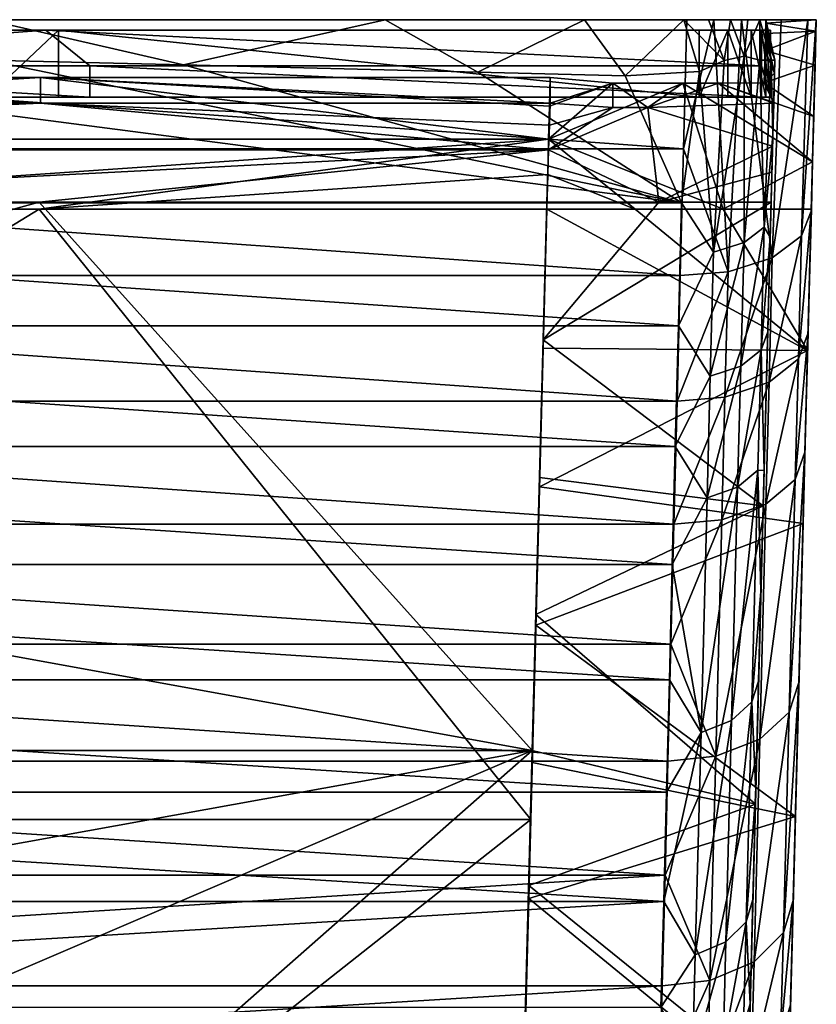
# Model space of a CAD drawing. Header units: inches. Extents: x -2.01 to 2.01, y -2.36 to 2.36.
# Tile 8 of 8: x 0.46 to 2.01, y 0.44 to 2.36. Entities that reach past the tile are written whole.
import ezdxf

# ---------------------------------------------------------------- set-up
doc = ezdxf.new("R2010")
doc.units = ezdxf.units.IN
doc.layers.get('0').update_dxf_attribs({"true_color": 0xc2ced6})

msp = doc.modelspace()

# ---------------------------------------------------------------- linework, layer by layer
for points in [[(-1.7599, 2.3619), (-1.7535, 2.1098), (1.7529, 2.1098), (-1.7599, 2.3619)], [(1.7529, 2.1098), (1.7593, 2.3619), (-1.7599, 2.3619), (1.7529, 2.1098)], [(-0.394, 2.3619), (-1.7599, 2.3619), (1.7593, 2.3619), (-0.394, 2.3619)], [(-0.394, 2.3619), (1.7593, 2.3619), (0.3934, 2.3619), (-0.394, 2.3619)], [(0.3934, 2.3619), (1.1707, 2.3619), (0.7768, 2.2737), (0.3934, 2.3619)], [(1.7593, 2.3619), (1.1707, 2.3619), (0.3934, 2.3619), (1.7593, 2.3619)], [(0.3934, 2.3619), (0.7768, 2.2737), (0.3934, 2.2831), (0.3934, 2.3619)], [(1.1707, 2.3619), (1.3517, 2.2595), (0.7768, 2.2737), (1.1707, 2.3619)], [(1.1707, 2.3619), (1.5594, 2.3619), (1.3517, 2.2595), (1.1707, 2.3619)], [(1.5594, 2.3619), (1.1707, 2.3619), (1.7593, 2.3619), (1.5594, 2.3619)], [(1.5594, 2.3619), (1.6392, 2.2524), (1.3517, 2.2595), (1.5594, 2.3619)], [(1.5594, 2.3619), (1.7537, 2.3619), (1.6392, 2.2524), (1.5594, 2.3619)], [(1.5594, 2.3619), (1.7593, 2.3619), (1.7537, 2.3619), (1.5594, 2.3619)], [(1.7842, 2.2605), (1.6392, 2.2524), (1.7537, 2.3619), (1.7842, 2.2605)], [(1.8124, 2.3619), (1.7593, 2.3619), (1.7529, 2.1098), (1.8124, 2.3619)], [(1.7529, 2.1098), (1.8401, 1.8696), (1.8124, 2.3619), (1.7529, 2.1098)], [(1.7537, 2.3619), (1.8015, 2.3619), (1.8326, 2.2821), (1.7537, 2.3619)], [(1.7842, 2.2605), (1.7537, 2.3619), (1.8326, 2.2821), (1.7842, 2.2605)], [(1.8015, 2.3619), (1.7537, 2.3619), (1.8124, 2.3619), (1.8015, 2.3619)], [(1.7537, 2.3619), (1.7593, 2.3619), (1.8124, 2.3619), (1.7537, 2.3619)], [(1.8326, 2.2821), (1.8015, 2.3619), (1.8444, 2.3619), (1.8326, 2.2821)], [(1.8444, 2.3619), (1.8015, 2.3619), (1.8124, 2.3619), (1.8444, 2.3619)], [(1.8662, 2.3619), (1.8124, 2.3619), (1.8401, 1.8696), (1.8662, 2.3619)], [(1.8124, 2.3619), (1.8662, 2.3619), (1.8444, 2.3619), (1.8124, 2.3619)], [(1.8714, 2.2907), (1.8326, 2.2821), (1.8444, 2.3619), (1.8714, 2.2907)], [(1.8662, 2.3619), (1.8401, 1.8696), (1.9263, 1.897), (1.8662, 2.3619)], [(1.8784, 2.3619), (1.8714, 2.2907), (1.8444, 2.3619), (1.8784, 2.3619)], [(1.8784, 2.3619), (1.8444, 2.3619), (1.8662, 2.3619), (1.8784, 2.3619)], [(1.9263, 1.897), (1.9439, 2.3619), (1.8662, 2.3619), (1.9263, 1.897)], [(1.8662, 2.3619), (1.9439, 2.3619), (1.8784, 2.3619), (1.8662, 2.3619)], [(1.8714, 2.2907), (1.8784, 2.3619), (1.9017, 2.362), (1.8714, 2.2907)], [(1.8714, 2.2907), (1.9017, 2.362), (1.9018, 2.283), (1.8714, 2.2907)], [(1.9017, 2.362), (1.8784, 2.3619), (1.9439, 2.3619), (1.9017, 2.362)], [(2.0122, 2.3619), (1.9567, 0.2416), (1.9014, -1.8692), (2.0122, 2.3619)], [(2.0122, 2.3619), (1.9014, -1.8692), (1.9715, 0.8063), (2.0122, 2.3619)], [(1.9439, 2.3619), (1.9954, 2.3619), (1.9017, 2.362), (1.9439, 2.3619)], [(1.9138, 2.3619), (1.9017, 2.362), (1.9954, 2.3619), (1.9138, 2.3619)], [(1.9017, 2.362), (1.9138, 2.3619), (1.9242, 2.2831), (1.9017, 2.362)], [(1.9242, 2.2831), (1.9018, 2.283), (1.9017, 2.362), (1.9242, 2.2831)], [(1.9314, 2.2831), (1.9136, 2.3552), (1.9131, 2.3348), (1.9314, 2.2831)], [(1.9131, 2.3348), (1.9136, 2.3552), (2.0116, 2.3393), (1.9131, 2.3348)], [(1.9136, 2.3552), (1.9314, 2.2831), (1.9138, 2.3619), (1.9136, 2.3552)], [(1.9136, 2.3552), (2.0122, 2.3619), (2.0116, 2.3393), (1.9136, 2.3552)], [(2.0122, 2.3619), (1.9136, 2.3552), (1.9138, 2.3619), (2.0122, 2.3619)], [(1.9954, 2.3619), (2.0122, 2.3619), (1.9138, 2.3619), (1.9954, 2.3619)], [(2.0122, 2.3619), (1.9138, 2.3619), (2.0122, 2.3619), (2.0122, 2.3619)], [(2.0122, 2.3619), (1.9138, 2.3619), (1.9138, 2.3619), (2.0122, 2.3619)], [(1.9314, 2.2831), (1.9242, 2.2831), (1.9138, 2.3619), (1.9314, 2.2831)], [(1.9138, 2.3619), (1.9138, 2.3619), (1.9314, 2.2831), (1.9138, 2.3619)], [(1.9263, 1.897), (1.9954, 2.3619), (1.9439, 2.3619), (1.9263, 1.897)], [(1.9835, 1.9402), (1.9954, 2.3619), (1.9263, 1.897), (1.9835, 1.9402)], [(2.0122, 2.3619), (1.9901, 1.5175), (1.9567, 0.2416), (2.0122, 2.3619)], [(1.9715, 0.8063), (2.0122, 2.3619), (2.0122, 2.3619), (1.9715, 0.8063)], [(2.0122, 2.3619), (1.9715, 0.8063), (1.9953, 1.7162), (2.0122, 2.3619)], [(1.9954, 2.3619), (1.9835, 1.9402), (2.0122, 2.3619), (1.9954, 2.3619)], [(2.0122, 2.3619), (1.9835, 1.9402), (2.0024, 1.9882), (2.0122, 2.3619)], [(2.0122, 2.3619), (2.0024, 1.9882), (1.9901, 1.5175), (2.0122, 2.3619)], [(2.0122, 2.3619), (1.9953, 1.7162), (2.005, 2.0844), (2.0122, 2.3619)], [(2.0073, 2.1732), (2.0122, 2.3619), (2.005, 2.0844), (2.0073, 2.1732)], [(2.0122, 2.3619), (2.0073, 2.1732), (2.0099, 2.2734), (2.0122, 2.3619)], [(2.0099, 2.2734), (2.0116, 2.3393), (2.0122, 2.3619), (2.0099, 2.2734)], [(-1.9039, 2.3418), (0.508, 2.3418), (-0.4483, 2.2721), (-1.9039, 2.3418)], [(-0.5386, 2.3418), (0.508, 2.3418), (-1.9039, 2.3418), (-0.5386, 2.3418)], [(0.508, 2.3418), (-0.5386, 2.3418), (0.4188, 2.3418), (0.508, 2.3418)], [(0.508, 2.3418), (0.5936, 2.2721), (-0.4483, 2.2721), (0.508, 2.3418)], [(1.7837, 2.3418), (0.9658, 2.3418), (-0.1283, 2.3418), (1.7837, 2.3418)], [(-0.1283, 2.3418), (0.282, 2.3418), (1.7837, 2.3418), (-0.1283, 2.3418)], [(0.9658, 2.3418), (1.1026, 2.3418), (-0.1283, 2.3418), (0.9658, 2.3418)], [(-0.1283, 2.3418), (-0.1283, 2.3418), (0.9658, 2.3418), (-0.1283, 2.3418)], [(0.4188, 2.3418), (-0.1283, 2.3418), (1.1026, 2.3418), (0.4188, 2.3418)], [(0.282, 2.3418), (0.3934, 2.3418), (0.5325, 2.3418), (0.282, 2.3418)], [(0.5325, 2.3418), (1.7837, 2.3418), (0.282, 2.3418), (0.5325, 2.3418)], [(0.5325, 2.3418), (0.3934, 2.3418), (0.3934, 2.2104), (0.5325, 2.3418)], [(0.3934, 2.2104), (0.5325, 2.2104), (0.5325, 2.3418), (0.3934, 2.2104)], [(0.3934, 2.3418), (0.3934, 2.3418), (0.5325, 2.3418), (0.3934, 2.3418)], [(0.829, 2.3418), (0.4188, 2.3418), (1.3761, 2.3418), (0.829, 2.3418)], [(1.1026, 2.3418), (1.3761, 2.3418), (0.4188, 2.3418), (1.1026, 2.3418)], [(0.4188, 2.3418), (0.829, 2.3418), (0.508, 2.3418), (0.4188, 2.3418)], [(1.9054, 2.2721), (0.5936, 2.2721), (0.508, 2.3418), (1.9054, 2.2721)], [(0.508, 2.3418), (1.9054, 2.3418), (1.9054, 2.2721), (0.508, 2.3418)], [(1.9054, 2.3418), (0.508, 2.3418), (0.829, 2.3418), (1.9054, 2.3418)], [(0.5325, 2.3418), (0.5325, 2.2104), (1.7837, 2.2104), (0.5325, 2.3418)], [(1.7837, 2.2104), (1.7837, 2.3418), (0.5325, 2.3418), (1.7837, 2.2104)], [(1.3761, 2.3418), (1.3761, 2.3418), (0.829, 2.3418), (1.3761, 2.3418)], [(0.829, 2.3418), (1.9231, 2.3418), (1.9054, 2.3418), (0.829, 2.3418)], [(0.829, 2.3418), (1.9054, 2.3418), (1.9054, 2.3418), (0.829, 2.3418)], [(1.3761, 2.3418), (1.9231, 2.3418), (0.829, 2.3418), (1.3761, 2.3418)], [(0.9658, 2.3418), (1.7837, 2.3418), (1.9231, 2.3418), (0.9658, 2.3418)], [(1.9231, 2.3418), (1.1026, 2.3418), (0.9658, 2.3418), (1.9231, 2.3418)], [(0.9658, 2.3418), (1.9231, 2.3418), (1.9231, 2.3418), (0.9658, 2.3418)], [(1.9231, 2.3418), (1.3761, 2.3418), (1.1026, 2.3418), (1.9231, 2.3418)], [(1.9231, 2.3418), (1.3761, 2.3418), (1.3761, 2.3418), (1.9231, 2.3418)], [(1.7837, 2.2104), (1.8397, 2.2104), (1.8397, 2.3418), (1.7837, 2.2104)], [(1.8397, 2.3418), (1.7837, 2.3418), (1.7837, 2.2104), (1.8397, 2.3418)], [(1.7837, 2.3418), (1.8397, 2.3418), (1.9231, 2.3418), (1.7837, 2.3418)], [(1.8853, 2.2104), (1.8853, 2.3418), (1.8397, 2.3418), (1.8853, 2.2104)], [(1.8397, 2.3418), (1.8397, 2.2104), (1.8853, 2.2104), (1.8397, 2.3418)], [(1.8397, 2.3418), (1.8853, 2.3418), (1.9231, 2.3418), (1.8397, 2.3418)], [(1.8853, 2.3418), (1.8853, 2.2104), (1.9136, 2.2104), (1.8853, 2.3418)], [(1.9136, 2.2104), (1.9136, 2.3418), (1.8853, 2.3418), (1.9136, 2.2104)], [(1.9231, 2.3418), (1.8853, 2.3418), (1.9136, 2.3418), (1.9231, 2.3418)], [(1.9054, 2.2721), (1.9054, 2.3418), (1.9231, 2.2104), (1.9054, 2.2721)], [(1.9054, 2.3418), (1.9054, 2.3418), (1.9054, 2.2721), (1.9054, 2.3418)], [(1.9231, 2.2104), (1.9054, 2.3418), (1.9231, 2.3418), (1.9231, 2.2104)], [(2.0116, 2.3393), (2.0099, 2.2734), (1.9122, 2.3017), (2.0116, 2.3393)], [(1.9122, 2.3017), (1.9131, 2.3348), (2.0116, 2.3393), (1.9122, 2.3017)], [(1.9307, 2.2573), (1.9131, 2.3348), (1.9122, 2.3017), (1.9307, 2.2573)], [(1.9131, 2.3348), (1.9307, 2.2573), (1.9314, 2.2831), (1.9131, 2.3348)], [(1.9136, 2.3418), (1.9136, 2.2104), (1.9231, 2.2104), (1.9136, 2.3418)], [(1.9231, 2.2104), (1.9231, 2.3418), (1.9136, 2.3418), (1.9231, 2.2104)], [(1.9231, 2.3418), (1.9231, 2.2104), (1.9231, 2.2104), (1.9231, 2.3418)], [(1.9231, 2.2104), (1.9231, 2.3418), (1.9231, 2.3418), (1.9231, 2.2104)], [(1.8114, 1.9082), (1.8326, 2.2821), (1.8714, 2.2907), (1.8114, 1.9082)], [(1.8714, 2.2907), (1.8711, 1.9272), (1.8114, 1.9082), (1.8714, 2.2907)], [(1.8714, 2.2907), (1.9018, 2.283), (1.8711, 1.9272), (1.8714, 2.2907)], [(1.9307, 2.2573), (1.9122, 2.3017), (1.9105, 2.239), (1.9307, 2.2573)], [(2.0099, 2.2734), (1.9105, 2.239), (1.9122, 2.3017), (2.0099, 2.2734)], [(1.7492, 2.0045), (-1.7498, 2.0045), (-0.394, 2.2831), (1.7492, 2.0045)], [(-0.5622, 2.2104), (-0.4483, 2.2721), (0.5936, 2.2104), (-0.5622, 2.2104)], [(0.5936, 2.2104), (-0.4483, 2.2721), (0.5936, 2.2721), (0.5936, 2.2104)], [(1.7492, 2.0045), (-0.394, 2.2831), (0.3934, 2.2831), (1.7492, 2.0045)], [(1.7492, 2.0045), (0.3934, 2.2831), (0.7768, 2.2737), (1.7492, 2.0045)], [(1.9054, 2.2104), (0.5936, 2.2104), (0.5936, 2.2721), (1.9054, 2.2104)], [(0.5936, 2.2721), (1.9054, 2.2721), (1.9054, 2.2104), (0.5936, 2.2721)], [(1.7492, 2.0045), (0.7768, 2.2737), (1.3517, 2.2595), (1.7492, 2.0045)], [(1.7842, 2.2605), (1.8326, 2.2821), (1.8114, 1.9082), (1.7842, 2.2605)], [(1.9314, 2.2831), (1.8504, -0.809), (1.8832, 0.4407), (1.9314, 2.2831)], [(1.9314, 2.2831), (1.8934, 0.8305), (1.8504, -0.809), (1.9314, 2.2831)], [(1.9106, 1.9571), (1.8711, 1.9272), (1.9018, 2.283), (1.9106, 1.9571)], [(1.9314, 2.2831), (1.8832, 0.4407), (1.9314, 2.2831), (1.9314, 2.2831)], [(1.9104, 1.482), (1.9314, 2.2831), (1.8832, 0.4407), (1.9104, 1.482)], [(1.8934, 0.8305), (1.9314, 2.2831), (1.9086, 1.413), (1.8934, 0.8305)], [(1.9242, 2.2831), (1.9106, 1.9571), (1.9018, 2.283), (1.9242, 2.2831)], [(1.9231, 2.2104), (1.9054, 2.2104), (1.9054, 2.2721), (1.9231, 2.2104)], [(1.9086, 1.413), (1.9314, 2.2831), (1.9241, 2.006), (1.9086, 1.413)], [(1.9314, 2.2831), (1.9104, 1.482), (1.9223, 1.9373), (1.9314, 2.2831)], [(1.9105, 2.239), (2.0099, 2.2734), (2.0073, 2.1732), (1.9105, 2.239)], [(1.9275, 2.1359), (1.9106, 1.9571), (1.9242, 2.2831), (1.9275, 2.1359)], [(1.9223, 1.9373), (1.9275, 2.1359), (1.9314, 2.2831), (1.9223, 1.9373)], [(1.9257, 2.0643), (1.9241, 2.006), (1.9314, 2.2831), (1.9257, 2.0643)], [(1.9242, 2.2831), (1.9314, 2.2831), (1.9275, 2.1359), (1.9242, 2.2831)], [(1.9314, 2.2831), (1.9314, 2.2831), (1.9242, 2.2831), (1.9314, 2.2831)], [(1.9314, 2.2831), (1.927, 2.1152), (1.9257, 2.0643), (1.9314, 2.2831)], [(1.927, 2.1152), (1.9314, 2.2831), (1.9292, 2.1988), (1.927, 2.1152)], [(1.9314, 2.2831), (1.9307, 2.2573), (1.9292, 2.1988), (1.9314, 2.2831)], [(-1.4902, 2.1285), (0.4974, 2.2494), (1.4897, 2.1285), (-1.4902, 2.1285)], [(-0.498, 2.2494), (0.4974, 2.2494), (-1.4902, 2.1285), (-0.498, 2.2494)], [(0.4974, 2.1988), (0.4974, 2.2494), (-0.498, 2.2494), (0.4974, 2.1988)], [(-0.498, 2.2494), (-0.498, 2.1988), (0.4974, 2.1988), (-0.498, 2.2494)], [(1.4914, 2.1931), (0.4974, 2.2494), (1.4928, 2.2494), (1.4914, 2.1931)], [(1.4897, 2.1285), (0.4974, 2.2494), (1.4914, 2.1931), (1.4897, 2.1285)], [(0.4974, 2.2494), (0.4974, 2.1988), (1.4928, 2.1988), (0.4974, 2.2494)], [(1.4928, 2.1988), (1.4928, 2.2494), (0.4974, 2.2494), (1.4928, 2.1988)], [(1.3517, 2.2595), (1.6392, 2.2524), (1.7492, 2.0045), (1.3517, 2.2595)], [(1.4928, 2.1988), (1.4914, 2.1931), (1.4928, 2.2494), (1.4928, 2.1988)], [(1.6153, 2.2383), (1.4914, 2.1931), (1.4928, 2.2494), (1.6153, 2.2383)], [(1.4928, 2.1988), (1.4928, 2.2494), (1.4914, 2.1931), (1.4928, 2.1988)], [(1.6153, 2.2383), (1.4928, 2.2494), (1.4928, 2.1988), (1.6153, 2.2383)], [(1.7492, 2.0045), (1.6392, 2.2524), (1.7842, 2.2605), (1.7492, 2.0045)], [(1.8114, 1.9082), (1.7492, 2.0045), (1.7842, 2.2605), (1.8114, 1.9082)], [(1.9105, 2.239), (1.9292, 2.1988), (1.9307, 2.2573), (1.9105, 2.239)], [(1.4897, 2.1285), (1.4914, 2.1931), (1.6153, 2.2383), (1.4897, 2.1285)], [(1.4897, 2.1285), (1.6153, 2.2383), (1.7517, 2.238), (1.4897, 2.1285)], [(1.4897, 2.1285), (1.7517, 2.238), (1.8304, 1.9923), (1.4897, 2.1285)], [(1.4928, 2.1988), (1.615, 2.1903), (1.6153, 2.2383), (1.4928, 2.1988)], [(1.6153, 2.2383), (1.615, 2.1903), (1.6833, 2.1903), (1.6153, 2.2383)], [(1.7517, 2.238), (1.6153, 2.2383), (1.6833, 2.1903), (1.7517, 2.238)], [(1.7517, 2.238), (1.6833, 2.1903), (1.8213, 2.238), (1.7517, 2.238)], [(1.9292, 2.1988), (1.8213, 2.238), (1.6833, 2.1903), (1.9292, 2.1988)], [(1.7517, 2.238), (2.005, 2.0844), (1.8304, 1.9923), (1.7517, 2.238)], [(1.8213, 2.238), (2.005, 2.0844), (1.7517, 2.238), (1.8213, 2.238)], [(1.9292, 2.1988), (1.9105, 2.239), (1.8213, 2.238), (1.9292, 2.1988)], [(2.0073, 2.1732), (1.8213, 2.238), (1.9105, 2.239), (2.0073, 2.1732)], [(1.8213, 2.238), (2.0073, 2.1732), (2.005, 2.0844), (1.8213, 2.238)], [(0.4974, 2.1988), (-0.498, 2.1988), (-1.4902, 2.1081), (0.4974, 2.1988)], [(0.4974, 2.1988), (-1.4902, 2.1081), (1.4897, 2.1081), (0.4974, 2.1988)], [(-0.4018, 2.2104), (-0.5622, 2.2104), (0.5936, 2.2104), (-0.4018, 2.2104)], [(1.2393, 2.2104), (0.0085, 2.2104), (-0.4018, 2.2104), (1.2393, 2.2104)], [(-0.4018, 2.2104), (1.1026, 2.2104), (1.2393, 2.2104), (-0.4018, 2.2104)], [(0.5936, 2.2104), (1.1026, 2.2104), (-0.4018, 2.2104), (0.5936, 2.2104)], [(0.0085, 2.2104), (1.2393, 2.2104), (0.4188, 2.2104), (0.0085, 2.2104)], [(1.7837, 2.2104), (0.3504, 2.2104), (1.2393, 2.2104), (1.7837, 2.2104)], [(0.5325, 2.2104), (0.3934, 2.2104), (0.3504, 2.2104), (0.5325, 2.2104)], [(0.4188, 2.2104), (1.2393, 2.2104), (0.3504, 2.2104), (0.4188, 2.2104)], [(0.5325, 2.2104), (0.3504, 2.2104), (1.7837, 2.2104), (0.5325, 2.2104)], [(0.3934, 2.2104), (0.5325, 2.2104), (0.3934, 2.2104), (0.3934, 2.2104)], [(1.4913, 2.156), (1.4928, 2.1988), (0.4974, 2.1988), (1.4913, 2.156)], [(1.4897, 2.1081), (1.4913, 2.156), (0.4974, 2.1988), (1.4897, 2.1081)], [(0.5936, 2.2104), (1.9054, 2.2104), (1.1026, 2.2104), (0.5936, 2.2104)], [(1.9231, 2.2104), (1.2393, 2.2104), (1.1026, 2.2104), (1.9231, 2.2104)], [(1.9231, 2.2104), (1.1026, 2.2104), (1.9054, 2.2104), (1.9231, 2.2104)], [(1.2393, 2.2104), (1.9231, 2.2104), (1.7837, 2.2104), (1.2393, 2.2104)], [(1.9231, 2.2104), (1.9231, 2.2104), (1.2393, 2.2104), (1.9231, 2.2104)], [(1.4913, 2.156), (1.4897, 2.1285), (1.4914, 2.1931), (1.4913, 2.156)], [(1.4913, 2.156), (1.4914, 2.1931), (1.4897, 2.1285), (1.4913, 2.156)], [(1.4914, 2.1931), (1.4928, 2.1988), (1.4913, 2.156), (1.4914, 2.1931)], [(1.4928, 2.1988), (1.4913, 2.156), (1.615, 2.1903), (1.4928, 2.1988)], [(1.4914, 2.1931), (1.4913, 2.156), (1.4928, 2.1988), (1.4914, 2.1931)], [(1.927, 2.1152), (1.9292, 2.1988), (1.6833, 2.1903), (1.927, 2.1152)], [(1.7837, 2.2104), (1.9231, 2.2104), (1.8397, 2.2104), (1.7837, 2.2104)], [(1.8397, 2.2104), (1.9231, 2.2104), (1.8853, 2.2104), (1.8397, 2.2104)], [(1.9231, 2.2104), (1.9136, 2.2104), (1.8853, 2.2104), (1.9231, 2.2104)], [(1.4897, 2.1081), (1.7051, 2.006), (1.6833, 2.1903), (1.4897, 2.1081)], [(1.6833, 2.1903), (1.615, 2.1903), (1.4897, 2.1081), (1.6833, 2.1903)], [(1.615, 2.1903), (1.4913, 2.156), (1.4897, 2.1081), (1.615, 2.1903)], [(1.6833, 2.1903), (1.7051, 2.006), (1.927, 2.1152), (1.6833, 2.1903)], [(1.4913, 2.156), (1.4897, 2.1081), (1.4897, 2.1285), (1.4913, 2.156)], [(1.4897, 2.1285), (1.4897, 2.1081), (1.4913, 2.156), (1.4897, 2.1285)], [(1.9106, 1.9571), (1.9275, 2.1359), (1.9223, 1.9373), (1.9106, 1.9571)], [(-1.4902, 2.1285), (1.4897, 2.1285), (-0.4957, 1.9923), (-1.4902, 2.1285)], [(-0.4957, 1.9923), (1.4897, 2.1285), (0.4952, 1.9923), (-0.4957, 1.9923)], [(0.4952, 1.9923), (1.4897, 2.1285), (1.4879, 2.0599), (0.4952, 1.9923)], [(1.4897, 2.1081), (1.4879, 2.0599), (1.4897, 2.1285), (1.4897, 2.1081)], [(1.4879, 2.0599), (1.4897, 2.1285), (1.6583, 1.9923), (1.4879, 2.0599)], [(1.4897, 2.1081), (1.4897, 2.1285), (1.4879, 2.0599), (1.4897, 2.1081)], [(1.4897, 2.1285), (1.8304, 1.9923), (1.6583, 1.9923), (1.4897, 2.1285)], [(1.927, 2.1152), (1.7051, 2.006), (1.9257, 2.0643), (1.927, 2.1152)], [(-1.7535, 2.1098), (-1.7472, 1.8623), (1.7466, 1.8623), (-1.7535, 2.1098)], [(1.7466, 1.8623), (1.7529, 2.1098), (-1.7535, 2.1098), (1.7466, 1.8623)], [(-1.4902, 2.1081), (-0.4957, 2.006), (1.4897, 2.1081), (-1.4902, 2.1081)], [(1.4897, 2.1081), (-0.4957, 2.006), (0.4952, 2.006), (1.4897, 2.1081)], [(1.4861, 2.006), (1.4897, 2.1081), (0.4952, 2.006), (1.4861, 2.006)], [(1.4897, 2.1081), (1.4861, 2.006), (1.4879, 2.0599), (1.4897, 2.1081)], [(1.7051, 2.006), (1.4897, 2.1081), (1.4861, 2.006), (1.7051, 2.006)], [(1.4897, 2.1081), (1.4879, 2.0599), (1.4861, 2.006), (1.4897, 2.1081)], [(1.8401, 1.8696), (1.7529, 2.1098), (1.7466, 1.8623), (1.8401, 1.8696)], [(2.005, 2.0844), (2.0026, 1.9923), (1.8304, 1.9923), (2.005, 2.0844)], [(2.0026, 1.9923), (2.005, 2.0844), (1.9953, 1.7162), (2.0026, 1.9923)], [(1.4879, 2.0599), (1.4861, 1.9923), (0.4952, 1.9923), (1.4879, 2.0599)], [(1.4861, 1.9923), (1.4879, 2.0599), (1.4861, 2.006), (1.4861, 1.9923)], [(1.6583, 1.9923), (1.4861, 1.9923), (1.4879, 2.0599), (1.6583, 1.9923)], [(1.4861, 1.9923), (1.4861, 2.006), (1.4879, 2.0599), (1.4861, 1.9923)], [(1.9257, 2.0643), (1.7051, 2.006), (1.9241, 2.006), (1.9257, 2.0643)], [(1.7431, 1.7641), (-1.7436, 1.7641), (-1.7498, 2.0045), (1.7431, 1.7641)], [(-1.7498, 2.0045), (1.7492, 2.0045), (1.7431, 1.7641), (-1.7498, 2.0045)], [(-1.4725, 1.4682), (1.4578, 0.9353), (0.4952, 2.006), (-1.4725, 1.4682)], [(0.4952, 2.006), (-0.4957, 2.006), (-1.4725, 1.4682), (0.4952, 2.006)], [(0.4952, 2.006), (1.4578, 0.9353), (1.4861, 2.006), (0.4952, 2.006)], [(1.4578, 0.9353), (1.4861, 1.9923), (1.4861, 2.006), (1.4578, 0.9353)], [(1.4719, 1.4589), (1.4861, 2.006), (1.4861, 1.9923), (1.4719, 1.4589)], [(1.479, 1.7367), (1.4861, 2.006), (1.4719, 1.4589), (1.479, 1.7367)], [(1.9241, 2.006), (1.479, 1.7367), (1.9086, 1.413), (1.9241, 2.006)], [(1.7051, 2.006), (1.479, 1.7367), (1.9241, 2.006), (1.7051, 2.006)], [(1.479, 1.7367), (1.7051, 2.006), (1.4861, 2.006), (1.479, 1.7367)], [(1.7431, 1.7641), (1.7492, 2.0045), (1.8114, 1.9082), (1.7431, 1.7641)], [(-1.4555, 0.8006), (0.4952, 1.9923), (1.4549, 0.8006), (-1.4555, 0.8006)], [(-1.4555, 0.8006), (-0.4957, 1.9923), (0.4952, 1.9923), (-1.4555, 0.8006)], [(1.4549, 0.8006), (0.4952, 1.9923), (1.4861, 1.9923), (1.4549, 0.8006)], [(1.4549, 0.8006), (1.4861, 1.9923), (1.4578, 0.9353), (1.4549, 0.8006)], [(1.4861, 1.9923), (1.479, 1.7206), (1.4719, 1.4589), (1.4861, 1.9923)], [(1.9953, 1.7162), (1.479, 1.7206), (1.4861, 1.9923), (1.9953, 1.7162)], [(1.4861, 1.9923), (1.6583, 1.9923), (1.9953, 1.7162), (1.4861, 1.9923)], [(1.6583, 1.9923), (1.8304, 1.9923), (1.9953, 1.7162), (1.6583, 1.9923)], [(1.8304, 1.9923), (2.0026, 1.9923), (1.9953, 1.7162), (1.8304, 1.9923)], [(2.0024, 1.9882), (1.9835, 1.9402), (1.9772, 1.6997), (2.0024, 1.9882)], [(1.9772, 1.6997), (1.9962, 1.7503), (2.0024, 1.9882), (1.9772, 1.6997)], [(2.0024, 1.9882), (1.9962, 1.7503), (1.9901, 1.5175), (2.0024, 1.9882)], [(1.8648, 1.6858), (1.8711, 1.9272), (1.9106, 1.9571), (1.8648, 1.6858)], [(1.9106, 1.9571), (1.9044, 1.7174), (1.8648, 1.6858), (1.9106, 1.9571)], [(1.9106, 1.9571), (1.9223, 1.9373), (1.9044, 1.7174), (1.9106, 1.9571)], [(1.8051, 1.6657), (1.8114, 1.9082), (1.8711, 1.9272), (1.8051, 1.6657)], [(1.8711, 1.9272), (1.8648, 1.6858), (1.8051, 1.6657), (1.8711, 1.9272)], [(1.9223, 1.9373), (1.9175, 1.7524), (1.9044, 1.7174), (1.9223, 1.9373)], [(1.9104, 1.482), (1.9175, 1.7524), (1.9223, 1.9373), (1.9104, 1.482)], [(1.9835, 1.9402), (1.9263, 1.897), (1.92, 1.6541), (1.9835, 1.9402)], [(1.92, 1.6541), (1.9772, 1.6997), (1.9835, 1.9402), (1.92, 1.6541)], [(1.8114, 1.9082), (1.8051, 1.6657), (1.7431, 1.7641), (1.8114, 1.9082)], [(1.9263, 1.897), (1.8401, 1.8696), (1.8338, 1.6251), (1.9263, 1.897)], [(1.8338, 1.6251), (1.92, 1.6541), (1.9263, 1.897), (1.8338, 1.6251)], [(1.7404, 1.6172), (1.8338, 1.6251), (1.8401, 1.8696), (1.7404, 1.6172)], [(1.8401, 1.8696), (1.7466, 1.8623), (1.7404, 1.6172), (1.8401, 1.8696)], [(-1.7472, 1.8623), (-1.741, 1.6172), (1.7404, 1.6172), (-1.7472, 1.8623)], [(1.7404, 1.6172), (1.7466, 1.8623), (-1.7472, 1.8623), (1.7404, 1.6172)], [(1.737, 1.5287), (-1.7376, 1.5287), (-1.7436, 1.7641), (1.737, 1.5287)], [(-1.7436, 1.7641), (1.7431, 1.7641), (1.737, 1.5287), (-1.7436, 1.7641)], [(1.737, 1.5287), (1.7431, 1.7641), (1.8051, 1.6657), (1.737, 1.5287)], [(1.9044, 1.7174), (1.9175, 1.7524), (1.9104, 1.482), (1.9044, 1.7174)], [(1.9962, 1.7503), (1.9772, 1.6997), (1.9711, 1.4644), (1.9962, 1.7503)], [(1.9711, 1.4644), (1.9901, 1.5175), (1.9962, 1.7503), (1.9711, 1.4644)], [(1.479, 1.7367), (1.4719, 1.4589), (1.4719, 1.4682), (1.479, 1.7367)], [(1.4719, 1.4682), (1.9086, 1.413), (1.479, 1.7367), (1.4719, 1.4682)], [(1.479, 1.7206), (1.4719, 1.4497), (1.4719, 1.4589), (1.479, 1.7206)], [(1.4719, 1.4497), (1.479, 1.7206), (1.9953, 1.7162), (1.4719, 1.4497)], [(1.9953, 1.7162), (1.9865, 1.3781), (1.4719, 1.4497), (1.9953, 1.7162)], [(1.8586, 1.4496), (1.8648, 1.6858), (1.9044, 1.7174), (1.8586, 1.4496)], [(1.9044, 1.7174), (1.8982, 1.4828), (1.8586, 1.4496), (1.9044, 1.7174)], [(1.9104, 1.482), (1.8982, 1.4828), (1.9044, 1.7174), (1.9104, 1.482)], [(1.9865, 1.3781), (1.9953, 1.7162), (1.9715, 0.8063), (1.9865, 1.3781)], [(1.9772, 1.6997), (1.92, 1.6541), (1.9139, 1.4164), (1.9772, 1.6997)], [(1.9139, 1.4164), (1.9711, 1.4644), (1.9772, 1.6997), (1.9139, 1.4164)], [(1.799, 1.4284), (1.8051, 1.6657), (1.8648, 1.6858), (1.799, 1.4284)], [(1.8648, 1.6858), (1.8586, 1.4496), (1.799, 1.4284), (1.8648, 1.6858)], [(1.737, 1.5287), (1.8051, 1.6657), (1.799, 1.4284), (1.737, 1.5287)], [(1.92, 1.6541), (1.8338, 1.6251), (1.8277, 1.3858), (1.92, 1.6541)], [(1.8277, 1.3858), (1.9139, 1.4164), (1.92, 1.6541), (1.8277, 1.3858)], [(-1.741, 1.6172), (-1.7349, 1.3773), (1.7343, 1.3773), (-1.741, 1.6172)], [(1.7343, 1.3773), (1.7404, 1.6172), (-1.741, 1.6172), (1.7343, 1.3773)], [(1.7343, 1.3773), (1.8277, 1.3858), (1.8338, 1.6251), (1.7343, 1.3773)], [(1.8338, 1.6251), (1.7404, 1.6172), (1.7343, 1.3773), (1.8338, 1.6251)], [(1.7311, 1.2983), (-1.7317, 1.2983), (-1.7376, 1.5287), (1.7311, 1.2983)], [(-1.7376, 1.5287), (1.737, 1.5287), (1.7311, 1.2983), (-1.7376, 1.5287)], [(1.737, 1.5287), (1.799, 1.4284), (1.7311, 1.2983), (1.737, 1.5287)], [(1.9901, 1.5175), (1.9672, 0.6422), (1.9567, 0.2416), (1.9901, 1.5175)], [(1.9901, 1.5175), (1.9711, 1.4644), (1.9592, 1.0101), (1.9901, 1.5175)], [(1.9592, 1.0101), (1.9784, 1.0682), (1.9901, 1.5175), (1.9592, 1.0101)], [(1.9672, 0.6422), (1.9901, 1.5175), (1.9784, 1.0682), (1.9672, 0.6422)], [(1.8468, 0.9937), (1.8586, 1.4496), (1.8982, 1.4828), (1.8468, 0.9937)], [(1.8982, 1.4828), (1.8864, 1.0301), (1.8468, 0.9937), (1.8982, 1.4828)], [(1.8832, 0.4407), (1.8996, 1.0703), (1.9104, 1.482), (1.8832, 0.4407)], [(1.8864, 1.0301), (1.8982, 1.4828), (1.9042, 1.2458), (1.8864, 1.0301)], [(1.9042, 1.2458), (1.8982, 1.4828), (1.9104, 1.482), (1.9042, 1.2458)], [(1.9104, 1.482), (1.8996, 1.0703), (1.9042, 1.2458), (1.9104, 1.482)], [(-1.4725, 1.4682), (-1.4584, 0.9353), (1.4578, 0.9353), (-1.4725, 1.4682)], [(1.4719, 1.4589), (1.4648, 1.2009), (1.4719, 1.4682), (1.4719, 1.4589)], [(1.9086, 1.413), (1.4719, 1.4682), (1.4648, 1.2009), (1.9086, 1.413)], [(1.9711, 1.4644), (1.9139, 1.4164), (1.902, 0.9576), (1.9711, 1.4644)], [(1.902, 0.9576), (1.9592, 1.0101), (1.9711, 1.4644), (1.902, 0.9576)], [(1.4719, 1.4589), (1.4578, 0.912), (1.444, 0.3966), (1.4719, 1.4589)], [(1.4719, 1.4589), (1.444, 0.3966), (1.4578, 0.9353), (1.4719, 1.4589)], [(1.4578, 0.912), (1.4719, 1.4589), (1.4648, 1.18), (1.4578, 0.912)], [(1.4648, 1.2009), (1.4719, 1.4589), (1.4578, 0.9353), (1.4648, 1.2009)], [(1.4648, 1.18), (1.4719, 1.4589), (1.4719, 1.4497), (1.4648, 1.18)], [(1.9865, 1.3781), (1.4648, 1.18), (1.4719, 1.4497), (1.9865, 1.3781)], [(1.7872, 0.9704), (1.799, 1.4284), (1.8586, 1.4496), (1.7872, 0.9704)], [(1.8586, 1.4496), (1.8468, 0.9937), (1.7872, 0.9704), (1.8586, 1.4496)], [(1.7872, 0.9704), (1.7311, 1.2983), (1.799, 1.4284), (1.7872, 0.9704)], [(1.9086, 1.413), (1.4648, 1.2009), (1.8934, 0.8305), (1.9086, 1.413)], [(1.9139, 1.4164), (1.8277, 1.3858), (1.8159, 0.924), (1.9139, 1.4164)], [(1.8159, 0.924), (1.902, 0.9576), (1.9139, 1.4164), (1.8159, 0.924)], [(1.8277, 1.3858), (1.7343, 1.3773), (1.7283, 1.143), (1.8277, 1.3858)], [(1.8159, 0.924), (1.8277, 1.3858), (1.7283, 1.143), (1.8159, 0.924)], [(-1.7349, 1.3773), (-1.7289, 1.143), (1.7283, 1.143), (-1.7349, 1.3773)], [(1.7283, 1.143), (1.7343, 1.3773), (-1.7349, 1.3773), (1.7283, 1.143)], [(1.4648, 1.18), (1.9865, 1.3781), (1.9715, 0.8063), (1.4648, 1.18)], [(1.7254, 1.0734), (-1.7259, 1.0734), (-1.7317, 1.2983), (1.7254, 1.0734)], [(-1.7317, 1.2983), (1.7311, 1.2983), (1.7254, 1.0734), (-1.7317, 1.2983)], [(1.7311, 1.2983), (1.7872, 0.9704), (1.7254, 1.0734), (1.7311, 1.2983)], [(1.8864, 1.0301), (1.9042, 1.2458), (1.8996, 1.0703), (1.8864, 1.0301)], [(1.4578, 0.9353), (1.8934, 0.8305), (1.4648, 1.2009), (1.4578, 0.9353)], [(1.9715, 0.8063), (1.4578, 0.912), (1.4648, 1.18), (1.9715, 0.8063)], [(-1.7289, 1.143), (-1.7231, 0.9144), (1.7225, 0.9144), (-1.7289, 1.143)], [(1.7225, 0.9144), (1.7283, 1.143), (-1.7289, 1.143), (1.7225, 0.9144)], [(1.8159, 0.924), (1.7283, 1.143), (1.7225, 0.9144), (1.8159, 0.924)], [(1.7197, 0.8541), (-1.7203, 0.8541), (-1.7259, 1.0734), (1.7197, 0.8541)], [(-1.7259, 1.0734), (1.7254, 1.0734), (1.7197, 0.8541), (-1.7259, 1.0734)], [(1.7254, 1.0734), (1.7872, 0.9704), (1.7197, 0.8541), (1.7254, 1.0734)], [(1.894, 0.8543), (1.8996, 1.0703), (1.8832, 0.4407), (1.894, 0.8543)], [(1.8996, 1.0703), (1.894, 0.8543), (1.8864, 1.0301), (1.8996, 1.0703)], [(1.948, 0.5796), (1.9672, 0.6422), (1.9784, 1.0682), (1.948, 0.5796)], [(1.9784, 1.0682), (1.9592, 1.0101), (1.948, 0.5796), (1.9784, 1.0682)], [(1.8356, 0.5616), (1.8468, 0.9937), (1.8864, 1.0301), (1.8356, 0.5616)], [(1.8864, 1.0301), (1.8752, 0.6009), (1.8356, 0.5616), (1.8864, 1.0301)], [(1.8752, 0.6009), (1.8864, 1.0301), (1.894, 0.8543), (1.8752, 0.6009)], [(1.9592, 1.0101), (1.902, 0.9576), (1.8907, 0.5227), (1.9592, 1.0101)], [(1.8907, 0.5227), (1.948, 0.5796), (1.9592, 1.0101), (1.8907, 0.5227)], [(1.776, 0.5363), (1.7872, 0.9704), (1.8468, 0.9937), (1.776, 0.5363)], [(1.8468, 0.9937), (1.8356, 0.5616), (1.776, 0.5363), (1.8468, 0.9937)], [(1.7197, 0.8541), (1.7872, 0.9704), (1.7143, 0.6406), (1.7197, 0.8541)], [(1.776, 0.5363), (1.7143, 0.6406), (1.7872, 0.9704), (1.776, 0.5363)], [(1.902, 0.9576), (1.8159, 0.924), (1.8046, 0.4862), (1.902, 0.9576)], [(1.8046, 0.4862), (1.8907, 0.5227), (1.902, 0.9576), (1.8046, 0.4862)], [(-1.4584, 0.9353), (-1.4445, 0.4105), (1.4578, 0.9353), (-1.4584, 0.9353)], [(1.4578, 0.9353), (-1.4445, 0.4105), (-0.9655, -0.1027), (1.4578, 0.9353)], [(-0.9655, -0.1027), (-0.0003, -0.3474), (1.4578, 0.9353), (-0.9655, -0.1027)], [(1.4304, -0.1027), (1.4578, 0.9353), (-0.0003, -0.3474), (1.4304, -0.1027)], [(1.4578, 0.9353), (1.4304, -0.1027), (1.4549, 0.8006), (1.4578, 0.9353)], [(1.4578, 0.9353), (1.444, 0.3966), (1.4509, 0.6717), (1.4578, 0.9353)], [(1.4509, 0.6717), (1.8934, 0.8305), (1.4578, 0.9353), (1.4509, 0.6717)], [(1.7169, 0.6919), (1.8159, 0.924), (1.7225, 0.9144), (1.7169, 0.6919)], [(1.8159, 0.924), (1.7169, 0.6919), (1.8046, 0.4862), (1.8159, 0.924)], [(-1.7231, 0.9144), (-1.7174, 0.6919), (1.7169, 0.6919), (-1.7231, 0.9144)], [(1.7169, 0.6919), (1.7225, 0.9144), (-1.7231, 0.9144), (1.7169, 0.6919)], [(1.4509, 0.646), (1.444, 0.3966), (1.4578, 0.912), (1.4509, 0.646)], [(1.9715, 0.8063), (1.4509, 0.646), (1.4578, 0.912), (1.9715, 0.8063)], [(1.7143, 0.6406), (-1.7148, 0.6406), (-1.7203, 0.8541), (1.7143, 0.6406)], [(-1.7203, 0.8541), (1.7197, 0.8541), (1.7143, 0.6406), (-1.7203, 0.8541)], [(1.8752, 0.6009), (1.894, 0.8543), (1.8885, 0.6443), (1.8752, 0.6009)], [(1.8885, 0.6443), (1.894, 0.8543), (1.8832, 0.4407), (1.8885, 0.6443)], [(1.8801, 0.325), (1.8934, 0.8305), (1.4509, 0.6717), (1.8801, 0.325)], [(1.8934, 0.8305), (1.8639, -0.2936), (1.8504, -0.809), (1.8934, 0.8305)], [(1.8639, -0.2936), (1.8934, 0.8305), (1.8801, 0.325), (1.8639, -0.2936)], [(1.4549, 0.8006), (-0.0003, -0.3474), (-1.4555, 0.8006), (1.4549, 0.8006)], [(1.4248, -0.3474), (-0.0003, -0.3474), (1.4549, 0.8006), (1.4248, -0.3474)], [(1.4304, -0.1027), (1.4248, -0.3474), (1.4549, 0.8006), (1.4304, -0.1027)], [(1.4509, 0.646), (1.9715, 0.8063), (1.9565, 0.2316), (1.4509, 0.646)], [(1.8953, -2.1044), (1.9715, 0.8063), (1.9014, -1.8692), (1.8953, -2.1044)], [(1.9418, -0.3279), (1.9715, 0.8063), (1.8953, -2.1044), (1.9418, -0.3279)], [(1.9565, 0.2316), (1.9715, 0.8063), (1.9418, -0.3279), (1.9565, 0.2316)], [(1.7169, 0.6919), (-1.7174, 0.6919), (-1.7119, 0.4756), (1.7169, 0.6919)], [(-1.7119, 0.4756), (1.7114, 0.4756), (1.7169, 0.6919), (-1.7119, 0.4756)], [(1.8046, 0.4862), (1.7169, 0.6919), (1.7114, 0.4756), (1.8046, 0.4862)], [(1.444, 0.3966), (1.444, 0.4105), (1.4509, 0.6717), (1.444, 0.3966)], [(1.4509, 0.6717), (1.444, 0.4105), (1.8801, 0.325), (1.4509, 0.6717)], [(-1.7095, 0.4332), (-1.7148, 0.6406), (1.7143, 0.6406), (-1.7095, 0.4332)], [(1.7143, 0.6406), (1.7089, 0.4332), (-1.7095, 0.4332), (1.7143, 0.6406)], [(1.444, 0.3825), (1.444, 0.3966), (1.4509, 0.646), (1.444, 0.3825)], [(1.9565, 0.2316), (1.444, 0.3825), (1.4509, 0.646), (1.9565, 0.2316)], [(1.7143, 0.6406), (1.776, 0.5363), (1.7089, 0.4332), (1.7143, 0.6406)], [(1.8752, 0.6009), (1.8885, 0.6443), (1.8832, 0.4407), (1.8752, 0.6009)], [(1.9672, 0.6422), (1.948, 0.5796), (1.9426, 0.3737), (1.9672, 0.6422)], [(1.9426, 0.3737), (1.9619, 0.4386), (1.9672, 0.6422), (1.9426, 0.3737)], [(1.9567, 0.2416), (1.9672, 0.6422), (1.9619, 0.4386), (1.9567, 0.2416)], [(1.8302, 0.355), (1.8356, 0.5616), (1.8752, 0.6009), (1.8302, 0.355)], [(1.8752, 0.6009), (1.8698, 0.3958), (1.8302, 0.355), (1.8752, 0.6009)], [(1.8832, 0.4407), (1.8698, 0.3958), (1.8752, 0.6009), (1.8832, 0.4407)], [(1.948, 0.5796), (1.8907, 0.5227), (1.8853, 0.3149), (1.948, 0.5796)], [(1.8853, 0.3149), (1.9426, 0.3737), (1.948, 0.5796), (1.8853, 0.3149)], [(1.7706, 0.3288), (1.776, 0.5363), (1.8356, 0.5616), (1.7706, 0.3288)], [(1.8356, 0.5616), (1.8302, 0.355), (1.7706, 0.3288), (1.8356, 0.5616)], [(1.7089, 0.4332), (1.776, 0.5363), (1.7706, 0.3288), (1.7089, 0.4332)], [(1.8907, 0.5227), (1.8046, 0.4862), (1.7993, 0.2769), (1.8907, 0.5227)], [(1.7993, 0.2769), (1.8853, 0.3149), (1.8907, 0.5227), (1.7993, 0.2769)], [(1.7061, 0.2658), (1.7993, 0.2769), (1.8046, 0.4862), (1.7061, 0.2658)], [(1.8046, 0.4862), (1.7114, 0.4756), (1.7061, 0.2658), (1.8046, 0.4862)], [(1.7114, 0.4756), (-1.7119, 0.4756), (-1.7066, 0.2658), (1.7114, 0.4756)], [(-1.7066, 0.2658), (1.7061, 0.2658), (1.7114, 0.4756), (-1.7066, 0.2658)], [(1.8504, -0.809), (1.8682, -0.13), (1.8832, 0.4407), (1.8504, -0.809)], [(1.878, 0.2437), (1.8832, 0.4407), (1.8682, -0.13), (1.878, 0.2437)], [(1.8698, 0.3958), (1.8832, 0.4407), (1.878, 0.2437), (1.8698, 0.3958)]]:
    msp.add_lwpolyline(points)

doc.saveas('drawing.dxf')
